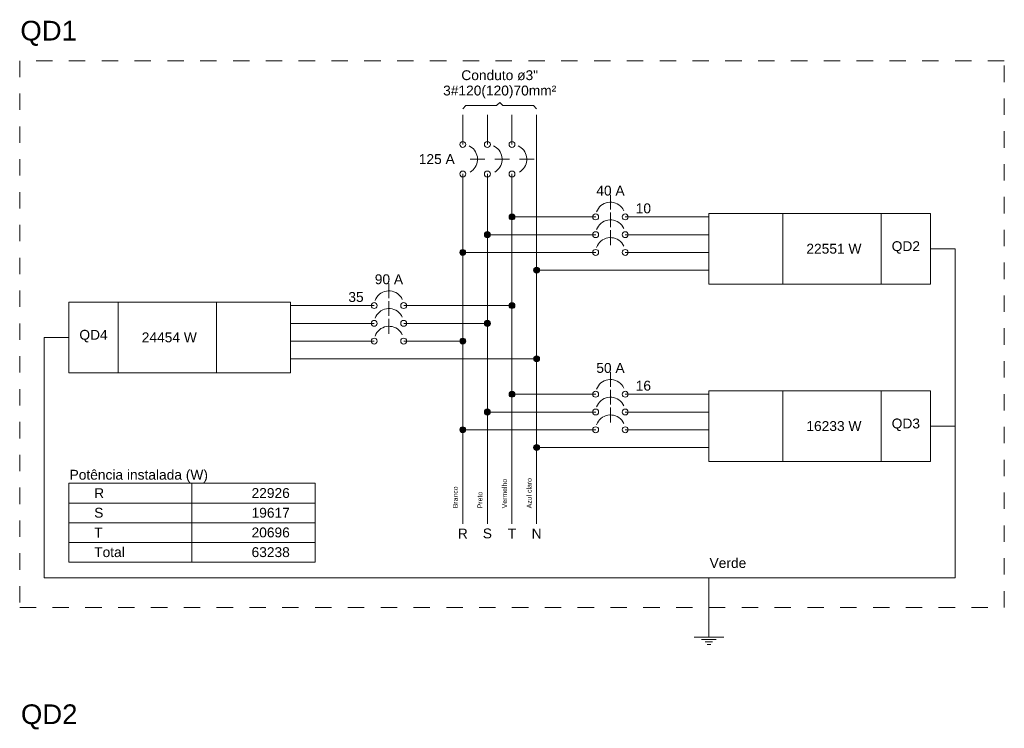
# Model space of a CAD drawing. Header units: feet. Extents: x -18 to 1038, y -110 to 48.
# Tile 138 of 199: x 823.7 to 831.2, y -52.66 to -47.26. Entities that reach past the tile are written whole.
import ezdxf

# ---------------------------------------------------------------- set-up
doc = ezdxf.new("R2010")
doc.units = ezdxf.units.FT
doc.header["$MEASUREMENT"] = 0
doc.linetypes.add('JIS_02_1.2', pattern=[0.25, 0.125, -0.125])
for name, color, linetype, lineweight in [('DI-Barramento Fase 1', 6, 'Continuous', 5), ('DI-Barramento Fase 2', 6, 'Continuous', 5), ('DI-Barramento Fase 3', 6, 'Continuous', 5), ('DI-Barramento Neutro', 6, 'Continuous', 5), ('DI-Disjuntor', 1, 'Continuous', 5), ('DI-Fios', 3, 'Continuous', 5), ('DI-Linhas do diagrama', 9, 'Continuous', 5), ('DI-Pontilhado', 7, 'JIS_02_1.2', 5), ('DI-Textos do diagrama', 7, 'Continuous', 5), ('DI-Títulos', 3, 'Continuous', 5)]:
    doc.layers.add(name, color=color, linetype=linetype, lineweight=lineweight)
doc.styles.add('Arial', font='arial.ttf')

msp = doc.modelspace()

# ---------------------------------------------------------------- hatches: boundary and pattern name
at = {"layer": 'DI-Linhas do diagrama', "linetype": 'Continuous'}
for points in [[(827.4732, -48.7661), (827.4731, -48.7641), (827.4729, -48.7621), (827.4725, -48.7602), (827.4719, -48.7584), (827.4711, -48.7565), (827.4702, -48.7548), (827.4692, -48.7531), (827.468, -48.7516), (827.4666, -48.7501), (827.4652, -48.7488), (827.4636, -48.7476), (827.462, -48.7466), (827.4602, -48.7457), (827.4584, -48.7449), (827.4565, -48.7443), (827.4546, -48.7439), (827.4527, -48.7436), (827.4507, -48.7436), (827.4488, -48.7436), (827.4468, -48.7439), (827.4449, -48.7443), (827.443, -48.7449), (827.4412, -48.7457), (827.4395, -48.7466), (827.4378, -48.7476), (827.4363, -48.7488), (827.4348, -48.7501), (827.4335, -48.7516), (827.4323, -48.7531), (827.4312, -48.7548), (827.4303, -48.7565), (827.4296, -48.7584), (827.429, -48.7602), (827.4286, -48.7621), (827.4283, -48.7641), (827.4282, -48.7661), (827.4283, -48.768), (827.4286, -48.77), (827.429, -48.7719), (827.4296, -48.7738), (827.4303, -48.7756), (827.4312, -48.7773), (827.4323, -48.779), (827.4335, -48.7805), (827.4348, -48.782), (827.4363, -48.7833), (827.4378, -48.7845), (827.4395, -48.7855), (827.4412, -48.7864), (827.443, -48.7872), (827.4449, -48.7878), (827.4468, -48.7882), (827.4488, -48.7885), (827.4507, -48.7886), (827.4527, -48.7885), (827.4546, -48.7882), (827.4565, -48.7878), (827.4584, -48.7872), (827.4602, -48.7864), (827.462, -48.7855), (827.4636, -48.7845), (827.4652, -48.7833), (827.4666, -48.782), (827.468, -48.7805), (827.4692, -48.779), (827.4702, -48.7773), (827.4711, -48.7756), (827.4719, -48.7738), (827.4725, -48.7719), (827.4729, -48.77), (827.4731, -48.768)], [(827.2857, -48.9011), (827.2856, -48.8991), (827.2854, -48.8971), (827.285, -48.8952), (827.2844, -48.8934), (827.2836, -48.8915), (827.2827, -48.8898), (827.2817, -48.8881), (827.2805, -48.8866), (827.2791, -48.8851), (827.2777, -48.8838), (827.2761, -48.8826), (827.2745, -48.8816), (827.2727, -48.8807), (827.2709, -48.8799), (827.269, -48.8793), (827.2671, -48.8789), (827.2652, -48.8786), (827.2632, -48.8786), (827.2613, -48.8786), (827.2593, -48.8789), (827.2574, -48.8793), (827.2555, -48.8799), (827.2537, -48.8807), (827.252, -48.8816), (827.2503, -48.8826), (827.2488, -48.8838), (827.2473, -48.8851), (827.246, -48.8866), (827.2448, -48.8881), (827.2437, -48.8898), (827.2428, -48.8915), (827.2421, -48.8934), (827.2415, -48.8952), (827.2411, -48.8971), (827.2408, -48.8991), (827.2407, -48.9011), (827.2408, -48.903), (827.2411, -48.905), (827.2415, -48.9069), (827.2421, -48.9088), (827.2428, -48.9106), (827.2437, -48.9123), (827.2448, -48.914), (827.246, -48.9155), (827.2473, -48.917), (827.2488, -48.9183), (827.2503, -48.9195), (827.252, -48.9205), (827.2537, -48.9214), (827.2555, -48.9222), (827.2574, -48.9228), (827.2593, -48.9232), (827.2613, -48.9235), (827.2632, -48.9236), (827.2652, -48.9235), (827.2671, -48.9232), (827.269, -48.9228), (827.2709, -48.9222), (827.2727, -48.9214), (827.2745, -48.9205), (827.2761, -48.9195), (827.2777, -48.9183), (827.2791, -48.917), (827.2805, -48.9155), (827.2817, -48.914), (827.2827, -48.9123), (827.2836, -48.9106), (827.2844, -48.9088), (827.285, -48.9069), (827.2854, -48.905), (827.2856, -48.903)], [(827.0982, -49.0361), (827.0981, -49.0341), (827.0979, -49.0321), (827.0975, -49.0302), (827.0969, -49.0284), (827.0961, -49.0265), (827.0952, -49.0248), (827.0942, -49.0231), (827.093, -49.0216), (827.0916, -49.0201), (827.0902, -49.0188), (827.0886, -49.0176), (827.087, -49.0166), (827.0852, -49.0157), (827.0834, -49.0149), (827.0815, -49.0143), (827.0796, -49.0139), (827.0777, -49.0136), (827.0757, -49.0136), (827.0738, -49.0136), (827.0718, -49.0139), (827.0699, -49.0143), (827.068, -49.0149), (827.0662, -49.0157), (827.0645, -49.0166), (827.0628, -49.0176), (827.0613, -49.0188), (827.0598, -49.0201), (827.0585, -49.0216), (827.0573, -49.0231), (827.0562, -49.0248), (827.0553, -49.0265), (827.0546, -49.0284), (827.054, -49.0302), (827.0536, -49.0321), (827.0533, -49.0341), (827.0532, -49.0361), (827.0533, -49.038), (827.0536, -49.04), (827.054, -49.0419), (827.0546, -49.0438), (827.0553, -49.0456), (827.0562, -49.0473), (827.0573, -49.049), (827.0585, -49.0505), (827.0598, -49.052), (827.0613, -49.0533), (827.0628, -49.0545), (827.0645, -49.0555), (827.0662, -49.0564), (827.068, -49.0572), (827.0699, -49.0578), (827.0718, -49.0582), (827.0738, -49.0585), (827.0757, -49.0586), (827.0777, -49.0585), (827.0796, -49.0582), (827.0815, -49.0578), (827.0834, -49.0572), (827.0852, -49.0564), (827.087, -49.0555), (827.0886, -49.0545), (827.0902, -49.0533), (827.0916, -49.052), (827.093, -49.0505), (827.0942, -49.049), (827.0952, -49.0473), (827.0961, -49.0456), (827.0969, -49.0438), (827.0975, -49.0419), (827.0979, -49.04), (827.0981, -49.038)], [(827.6607, -49.1711), (827.6606, -49.1691), (827.6604, -49.1671), (827.66, -49.1652), (827.6594, -49.1634), (827.6586, -49.1615), (827.6577, -49.1598), (827.6567, -49.1581), (827.6555, -49.1566), (827.6541, -49.1551), (827.6527, -49.1538), (827.6511, -49.1526), (827.6495, -49.1516), (827.6477, -49.1507), (827.6459, -49.1499), (827.644, -49.1493), (827.6421, -49.1489), (827.6402, -49.1486), (827.6382, -49.1486), (827.6363, -49.1486), (827.6343, -49.1489), (827.6324, -49.1493), (827.6305, -49.1499), (827.6287, -49.1507), (827.627, -49.1516), (827.6253, -49.1526), (827.6238, -49.1538), (827.6223, -49.1551), (827.621, -49.1566), (827.6198, -49.1581), (827.6187, -49.1598), (827.6178, -49.1615), (827.6171, -49.1634), (827.6165, -49.1652), (827.6161, -49.1671), (827.6158, -49.1691), (827.6157, -49.1711), (827.6158, -49.173), (827.6161, -49.175), (827.6165, -49.1769), (827.6171, -49.1788), (827.6178, -49.1806), (827.6187, -49.1823), (827.6198, -49.184), (827.621, -49.1855), (827.6223, -49.187), (827.6238, -49.1883), (827.6253, -49.1895), (827.627, -49.1905), (827.6287, -49.1914), (827.6305, -49.1922), (827.6324, -49.1928), (827.6343, -49.1932), (827.6363, -49.1935), (827.6382, -49.1936), (827.6402, -49.1935), (827.6421, -49.1932), (827.644, -49.1928), (827.6459, -49.1922), (827.6477, -49.1914), (827.6495, -49.1905), (827.6511, -49.1895), (827.6527, -49.1883), (827.6541, -49.187), (827.6555, -49.1855), (827.6567, -49.184), (827.6577, -49.1823), (827.6586, -49.1806), (827.6594, -49.1788), (827.66, -49.1769), (827.6604, -49.175), (827.6606, -49.173)], [(827.4732, -49.4411), (827.4731, -49.4391), (827.4729, -49.4371), (827.4725, -49.4352), (827.4719, -49.4334), (827.4711, -49.4315), (827.4702, -49.4298), (827.4692, -49.4281), (827.468, -49.4266), (827.4666, -49.4251), (827.4652, -49.4238), (827.4636, -49.4226), (827.462, -49.4216), (827.4602, -49.4207), (827.4584, -49.4199), (827.4565, -49.4193), (827.4546, -49.4189), (827.4527, -49.4186), (827.4507, -49.4186), (827.4488, -49.4186), (827.4468, -49.4189), (827.4449, -49.4193), (827.443, -49.4199), (827.4412, -49.4207), (827.4395, -49.4216), (827.4378, -49.4226), (827.4363, -49.4238), (827.4348, -49.4251), (827.4335, -49.4266), (827.4323, -49.4281), (827.4312, -49.4298), (827.4303, -49.4315), (827.4296, -49.4334), (827.429, -49.4352), (827.4286, -49.4371), (827.4283, -49.4391), (827.4282, -49.4411), (827.4283, -49.443), (827.4286, -49.445), (827.429, -49.4469), (827.4296, -49.4488), (827.4303, -49.4506), (827.4312, -49.4523), (827.4323, -49.454), (827.4335, -49.4555), (827.4348, -49.457), (827.4363, -49.4583), (827.4378, -49.4595), (827.4395, -49.4605), (827.4412, -49.4614), (827.443, -49.4622), (827.4449, -49.4628), (827.4468, -49.4632), (827.4488, -49.4635), (827.4507, -49.4636), (827.4527, -49.4635), (827.4546, -49.4632), (827.4565, -49.4628), (827.4584, -49.4622), (827.4602, -49.4614), (827.462, -49.4605), (827.4636, -49.4595), (827.4652, -49.4583), (827.4666, -49.457), (827.468, -49.4555), (827.4692, -49.454), (827.4702, -49.4523), (827.4711, -49.4506), (827.4719, -49.4488), (827.4725, -49.4469), (827.4729, -49.445), (827.4731, -49.443)], [(827.2857, -49.5761), (827.2856, -49.5741), (827.2854, -49.5721), (827.285, -49.5702), (827.2844, -49.5684), (827.2836, -49.5665), (827.2827, -49.5648), (827.2817, -49.5631), (827.2805, -49.5616), (827.2791, -49.5601), (827.2777, -49.5588), (827.2761, -49.5576), (827.2745, -49.5566), (827.2727, -49.5557), (827.2709, -49.5549), (827.269, -49.5543), (827.2671, -49.5539), (827.2652, -49.5536), (827.2632, -49.5536), (827.2613, -49.5536), (827.2593, -49.5539), (827.2574, -49.5543), (827.2555, -49.5549), (827.2537, -49.5557), (827.252, -49.5566), (827.2503, -49.5576), (827.2488, -49.5588), (827.2473, -49.5601), (827.246, -49.5616), (827.2448, -49.5631), (827.2437, -49.5648), (827.2428, -49.5665), (827.2421, -49.5684), (827.2415, -49.5702), (827.2411, -49.5721), (827.2408, -49.5741), (827.2407, -49.5761), (827.2408, -49.578), (827.2411, -49.58), (827.2415, -49.5819), (827.2421, -49.5838), (827.2428, -49.5856), (827.2437, -49.5873), (827.2448, -49.589), (827.246, -49.5905), (827.2473, -49.592), (827.2488, -49.5933), (827.2503, -49.5945), (827.252, -49.5955), (827.2537, -49.5964), (827.2555, -49.5972), (827.2574, -49.5978), (827.2593, -49.5982), (827.2613, -49.5985), (827.2632, -49.5986), (827.2652, -49.5985), (827.2671, -49.5982), (827.269, -49.5978), (827.2709, -49.5972), (827.2727, -49.5964), (827.2745, -49.5955), (827.2761, -49.5945), (827.2777, -49.5933), (827.2791, -49.592), (827.2805, -49.5905), (827.2817, -49.589), (827.2827, -49.5873), (827.2836, -49.5856), (827.2844, -49.5838), (827.285, -49.5819), (827.2854, -49.58), (827.2856, -49.578)], [(827.0982, -49.7111), (827.0981, -49.7091), (827.0979, -49.7071), (827.0975, -49.7052), (827.0969, -49.7034), (827.0961, -49.7015), (827.0952, -49.6998), (827.0942, -49.6981), (827.093, -49.6966), (827.0916, -49.6951), (827.0902, -49.6938), (827.0886, -49.6926), (827.087, -49.6916), (827.0852, -49.6907), (827.0834, -49.6899), (827.0815, -49.6893), (827.0796, -49.6889), (827.0777, -49.6886), (827.0757, -49.6886), (827.0738, -49.6886), (827.0718, -49.6889), (827.0699, -49.6893), (827.068, -49.6899), (827.0662, -49.6907), (827.0645, -49.6916), (827.0628, -49.6926), (827.0613, -49.6938), (827.0598, -49.6951), (827.0585, -49.6966), (827.0573, -49.6981), (827.0562, -49.6998), (827.0553, -49.7015), (827.0546, -49.7034), (827.054, -49.7052), (827.0536, -49.7071), (827.0533, -49.7091), (827.0532, -49.7111), (827.0533, -49.713), (827.0536, -49.715), (827.054, -49.7169), (827.0546, -49.7188), (827.0553, -49.7206), (827.0562, -49.7223), (827.0573, -49.724), (827.0585, -49.7255), (827.0598, -49.727), (827.0613, -49.7283), (827.0628, -49.7295), (827.0645, -49.7305), (827.0662, -49.7314), (827.068, -49.7322), (827.0699, -49.7328), (827.0718, -49.7332), (827.0738, -49.7335), (827.0757, -49.7336), (827.0777, -49.7335), (827.0796, -49.7332), (827.0815, -49.7328), (827.0834, -49.7322), (827.0852, -49.7314), (827.087, -49.7305), (827.0886, -49.7295), (827.0902, -49.7283), (827.0916, -49.727), (827.093, -49.7255), (827.0942, -49.724), (827.0952, -49.7223), (827.0961, -49.7206), (827.0969, -49.7188), (827.0975, -49.7169), (827.0979, -49.715), (827.0981, -49.713)], [(827.6607, -49.8461), (827.6606, -49.8441), (827.6604, -49.8421), (827.66, -49.8402), (827.6594, -49.8384), (827.6586, -49.8365), (827.6577, -49.8348), (827.6567, -49.8331), (827.6555, -49.8316), (827.6541, -49.8301), (827.6527, -49.8288), (827.6511, -49.8276), (827.6495, -49.8266), (827.6477, -49.8257), (827.6459, -49.8249), (827.644, -49.8243), (827.6421, -49.8239), (827.6402, -49.8236), (827.6382, -49.8236), (827.6363, -49.8236), (827.6343, -49.8239), (827.6324, -49.8243), (827.6305, -49.8249), (827.6287, -49.8257), (827.627, -49.8266), (827.6253, -49.8276), (827.6238, -49.8288), (827.6223, -49.8301), (827.621, -49.8316), (827.6198, -49.8331), (827.6187, -49.8348), (827.6178, -49.8365), (827.6171, -49.8384), (827.6165, -49.8402), (827.6161, -49.8421), (827.6158, -49.8441), (827.6157, -49.8461), (827.6158, -49.848), (827.6161, -49.85), (827.6165, -49.8519), (827.6171, -49.8538), (827.6178, -49.8556), (827.6187, -49.8573), (827.6198, -49.859), (827.621, -49.8605), (827.6223, -49.862), (827.6238, -49.8633), (827.6253, -49.8645), (827.627, -49.8655), (827.6287, -49.8664), (827.6305, -49.8672), (827.6324, -49.8678), (827.6343, -49.8682), (827.6363, -49.8685), (827.6382, -49.8686), (827.6402, -49.8685), (827.6421, -49.8682), (827.644, -49.8678), (827.6459, -49.8672), (827.6477, -49.8664), (827.6495, -49.8655), (827.6511, -49.8645), (827.6527, -49.8633), (827.6541, -49.862), (827.6555, -49.8605), (827.6567, -49.859), (827.6577, -49.8573), (827.6586, -49.8556), (827.6594, -49.8538), (827.66, -49.8519), (827.6604, -49.85), (827.6606, -49.848)], [(827.4732, -50.1161), (827.4731, -50.1141), (827.4729, -50.1121), (827.4725, -50.1102), (827.4719, -50.1084), (827.4711, -50.1065), (827.4702, -50.1048), (827.4692, -50.1031), (827.468, -50.1016), (827.4666, -50.1001), (827.4652, -50.0988), (827.4636, -50.0976), (827.462, -50.0966), (827.4602, -50.0957), (827.4584, -50.0949), (827.4565, -50.0943), (827.4546, -50.0939), (827.4527, -50.0936), (827.4507, -50.0936), (827.4488, -50.0936), (827.4468, -50.0939), (827.4449, -50.0943), (827.443, -50.0949), (827.4412, -50.0957), (827.4395, -50.0966), (827.4378, -50.0976), (827.4363, -50.0988), (827.4348, -50.1001), (827.4335, -50.1016), (827.4323, -50.1031), (827.4312, -50.1048), (827.4303, -50.1065), (827.4296, -50.1084), (827.429, -50.1102), (827.4286, -50.1121), (827.4283, -50.1141), (827.4282, -50.1161), (827.4283, -50.118), (827.4286, -50.12), (827.429, -50.1219), (827.4296, -50.1238), (827.4303, -50.1256), (827.4312, -50.1273), (827.4323, -50.129), (827.4335, -50.1305), (827.4348, -50.132), (827.4363, -50.1333), (827.4378, -50.1345), (827.4395, -50.1355), (827.4412, -50.1364), (827.443, -50.1372), (827.4449, -50.1378), (827.4468, -50.1382), (827.4488, -50.1385), (827.4507, -50.1386), (827.4527, -50.1385), (827.4546, -50.1382), (827.4565, -50.1378), (827.4584, -50.1372), (827.4602, -50.1364), (827.462, -50.1355), (827.4636, -50.1345), (827.4652, -50.1333), (827.4666, -50.132), (827.468, -50.1305), (827.4692, -50.129), (827.4702, -50.1273), (827.4711, -50.1256), (827.4719, -50.1238), (827.4725, -50.1219), (827.4729, -50.12), (827.4731, -50.118)], [(827.2857, -50.2511), (827.2856, -50.2491), (827.2854, -50.2471), (827.285, -50.2452), (827.2844, -50.2434), (827.2836, -50.2415), (827.2827, -50.2398), (827.2817, -50.2381), (827.2805, -50.2366), (827.2791, -50.2351), (827.2777, -50.2338), (827.2761, -50.2326), (827.2745, -50.2316), (827.2727, -50.2307), (827.2709, -50.2299), (827.269, -50.2293), (827.2671, -50.2289), (827.2652, -50.2286), (827.2632, -50.2286), (827.2613, -50.2286), (827.2593, -50.2289), (827.2574, -50.2293), (827.2555, -50.2299), (827.2537, -50.2307), (827.252, -50.2316), (827.2503, -50.2326), (827.2488, -50.2338), (827.2473, -50.2351), (827.246, -50.2366), (827.2448, -50.2381), (827.2437, -50.2398), (827.2428, -50.2415), (827.2421, -50.2434), (827.2415, -50.2452), (827.2411, -50.2471), (827.2408, -50.2491), (827.2407, -50.2511), (827.2408, -50.253), (827.2411, -50.255), (827.2415, -50.2569), (827.2421, -50.2588), (827.2428, -50.2606), (827.2437, -50.2623), (827.2448, -50.264), (827.246, -50.2655), (827.2473, -50.267), (827.2488, -50.2683), (827.2503, -50.2695), (827.252, -50.2705), (827.2537, -50.2714), (827.2555, -50.2722), (827.2574, -50.2728), (827.2593, -50.2732), (827.2613, -50.2735), (827.2632, -50.2736), (827.2652, -50.2735), (827.2671, -50.2732), (827.269, -50.2728), (827.2709, -50.2722), (827.2727, -50.2714), (827.2745, -50.2705), (827.2761, -50.2695), (827.2777, -50.2683), (827.2791, -50.267), (827.2805, -50.2655), (827.2817, -50.264), (827.2827, -50.2623), (827.2836, -50.2606), (827.2844, -50.2588), (827.285, -50.2569), (827.2854, -50.255), (827.2856, -50.253)], [(827.0982, -50.3861), (827.0981, -50.3841), (827.0979, -50.3821), (827.0975, -50.3802), (827.0969, -50.3784), (827.0961, -50.3765), (827.0952, -50.3748), (827.0942, -50.3731), (827.093, -50.3716), (827.0916, -50.3701), (827.0902, -50.3688), (827.0886, -50.3676), (827.087, -50.3666), (827.0852, -50.3657), (827.0834, -50.3649), (827.0815, -50.3643), (827.0796, -50.3639), (827.0777, -50.3636), (827.0757, -50.3636), (827.0738, -50.3636), (827.0718, -50.3639), (827.0699, -50.3643), (827.068, -50.3649), (827.0662, -50.3657), (827.0645, -50.3666), (827.0628, -50.3676), (827.0613, -50.3688), (827.0598, -50.3701), (827.0585, -50.3716), (827.0573, -50.3731), (827.0562, -50.3748), (827.0553, -50.3765), (827.0546, -50.3784), (827.054, -50.3802), (827.0536, -50.3821), (827.0533, -50.3841), (827.0532, -50.3861), (827.0533, -50.388), (827.0536, -50.39), (827.054, -50.3919), (827.0546, -50.3938), (827.0553, -50.3956), (827.0562, -50.3973), (827.0573, -50.399), (827.0585, -50.4005), (827.0598, -50.402), (827.0613, -50.4033), (827.0628, -50.4045), (827.0645, -50.4055), (827.0662, -50.4064), (827.068, -50.4072), (827.0699, -50.4078), (827.0718, -50.4082), (827.0738, -50.4085), (827.0757, -50.4086), (827.0777, -50.4085), (827.0796, -50.4082), (827.0815, -50.4078), (827.0834, -50.4072), (827.0852, -50.4064), (827.087, -50.4055), (827.0886, -50.4045), (827.0902, -50.4033), (827.0916, -50.402), (827.093, -50.4005), (827.0942, -50.399), (827.0952, -50.3973), (827.0961, -50.3956), (827.0969, -50.3938), (827.0975, -50.3919), (827.0979, -50.39), (827.0981, -50.388)], [(827.6607, -50.5211), (827.6606, -50.5191), (827.6604, -50.5171), (827.66, -50.5152), (827.6594, -50.5134), (827.6586, -50.5115), (827.6577, -50.5098), (827.6567, -50.5081), (827.6555, -50.5066), (827.6541, -50.5051), (827.6527, -50.5038), (827.6511, -50.5026), (827.6495, -50.5016), (827.6477, -50.5007), (827.6459, -50.4999), (827.644, -50.4993), (827.6421, -50.4989), (827.6402, -50.4986), (827.6382, -50.4986), (827.6363, -50.4986), (827.6343, -50.4989), (827.6324, -50.4993), (827.6305, -50.4999), (827.6287, -50.5007), (827.627, -50.5016), (827.6253, -50.5026), (827.6238, -50.5038), (827.6223, -50.5051), (827.621, -50.5066), (827.6198, -50.5081), (827.6187, -50.5098), (827.6178, -50.5115), (827.6171, -50.5134), (827.6165, -50.5152), (827.6161, -50.5171), (827.6158, -50.5191), (827.6157, -50.5211), (827.6158, -50.523), (827.6161, -50.525), (827.6165, -50.5269), (827.6171, -50.5288), (827.6178, -50.5306), (827.6187, -50.5323), (827.6198, -50.534), (827.621, -50.5355), (827.6223, -50.537), (827.6238, -50.5383), (827.6253, -50.5395), (827.627, -50.5405), (827.6287, -50.5414), (827.6305, -50.5422), (827.6324, -50.5428), (827.6343, -50.5432), (827.6363, -50.5435), (827.6382, -50.5436), (827.6402, -50.5435), (827.6421, -50.5432), (827.644, -50.5428), (827.6459, -50.5422), (827.6477, -50.5414), (827.6495, -50.5405), (827.6511, -50.5395), (827.6527, -50.5383), (827.6541, -50.537), (827.6555, -50.5355), (827.6567, -50.534), (827.6577, -50.5323), (827.6586, -50.5306), (827.6594, -50.5288), (827.66, -50.5269), (827.6604, -50.525), (827.6606, -50.523)]]:
    msp.add_hatch(color=256, dxfattribs=at).paths.add_polyline_path(points)

# ---------------------------------------------------------------- linework, layer by layer
at = {"layer": 'DI-Barramento Fase 1'}
for p, q in [((827.0757, -47.9891), (827.0757, -48.2141)), ((827.0757, -48.4391), (827.0757, -51.1016))]:
    msp.add_line(p, q, dxfattribs=at)
at = {"layer": 'DI-Barramento Fase 2'}
for p, q in [((827.2632, -47.9891), (827.2632, -48.2141)), ((827.2632, -48.4391), (827.2632, -51.1016))]:
    msp.add_line(p, q, dxfattribs=at)
at = {"layer": 'DI-Barramento Fase 3'}
for p, q in [((827.4507, -47.9891), (827.4507, -48.2141)), ((827.4507, -48.4391), (827.4507, -51.1016))]:
    msp.add_line(p, q, dxfattribs=at)
at = {"layer": 'DI-Barramento Neutro'}
msp.add_line((827.6382, -47.9891), (827.6382, -51.1016), dxfattribs=at)
at = {"layer": 'DI-Disjuntor'}
for p, q in [((827.132, -48.3266), (827.2445, -48.3266)), ((827.3195, -48.3266), (827.432, -48.3266)), ((827.507, -48.3266), (827.6195, -48.3266)), ((828.2007, -48.7098), (828.2007, -48.5973)), ((828.2007, -48.8448), (828.2007, -48.7323)), ((828.2007, -48.9798), (828.2007, -48.8673)), ((826.5132, -49.3848), (826.5132, -49.2723)), ((826.5132, -49.5198), (826.5132, -49.4073)), ((826.5132, -49.6548), (826.5132, -49.5423)), ((828.2007, -50.0598), (828.2007, -49.9473)), ((828.2007, -50.1948), (828.2007, -50.0823)), ((828.2007, -50.3298), (828.2007, -50.2173))]:
    msp.add_line(p, q, dxfattribs=at)
for points in [[(827.132, -48.424), (827.1433, -48.4165), (827.1537, -48.4076), (827.1629, -48.3976), (827.1709, -48.3865), (827.1775, -48.3746), (827.1825, -48.3619), (827.186, -48.3488), (827.1879, -48.3353), (827.1881, -48.3216), (827.1867, -48.3081), (827.1837, -48.2948), (827.179, -48.282), (827.1729, -48.2698), (827.1653, -48.2585), (827.1564, -48.2482), (827.1464, -48.239), (827.1352, -48.2311), (827.1233, -48.2246)], [(827.3195, -48.424), (827.3308, -48.4165), (827.3412, -48.4076), (827.3504, -48.3976), (827.3584, -48.3865), (827.365, -48.3746), (827.37, -48.3619), (827.3735, -48.3488), (827.3754, -48.3353), (827.3756, -48.3216), (827.3742, -48.3081), (827.3712, -48.2948), (827.3665, -48.282), (827.3604, -48.2698), (827.3528, -48.2585), (827.3439, -48.2482), (827.3339, -48.239), (827.3227, -48.2311), (827.3108, -48.2246)], [(827.507, -48.424), (827.5183, -48.4165), (827.5287, -48.4076), (827.5379, -48.3976), (827.5459, -48.3865), (827.5525, -48.3746), (827.5575, -48.3619), (827.561, -48.3488), (827.5629, -48.3353), (827.5631, -48.3216), (827.5617, -48.3081), (827.5587, -48.2948), (827.554, -48.282), (827.5479, -48.2698), (827.5403, -48.2585), (827.5314, -48.2482), (827.5214, -48.239), (827.5102, -48.2311), (827.4983, -48.2246)], [(828.3027, -48.7185), (828.2956, -48.7056), (828.2869, -48.6937), (828.2767, -48.6831), (828.2653, -48.6739), (828.2527, -48.6663), (828.2392, -48.6603), (828.2251, -48.6562), (828.2105, -48.654), (828.1958, -48.6537), (828.1812, -48.6553), (828.1669, -48.6588), (828.1532, -48.6641), (828.1403, -48.6712), (828.1284, -48.6799), (828.1178, -48.6901), (828.1086, -48.7015), (828.1009, -48.7141), (828.095, -48.7276)], [(828.3027, -48.8535), (828.2956, -48.8406), (828.2869, -48.8287), (828.2767, -48.8181), (828.2653, -48.8089), (828.2527, -48.8013), (828.2392, -48.7953), (828.2251, -48.7912), (828.2105, -48.789), (828.1958, -48.7887), (828.1812, -48.7903), (828.1669, -48.7938), (828.1532, -48.7991), (828.1403, -48.8062), (828.1284, -48.8149), (828.1178, -48.8251), (828.1086, -48.8365), (828.1009, -48.8491), (828.095, -48.8626)], [(828.3027, -48.9885), (828.2956, -48.9756), (828.2869, -48.9637), (828.2767, -48.9531), (828.2653, -48.9439), (828.2527, -48.9363), (828.2392, -48.9303), (828.2251, -48.9262), (828.2105, -48.924), (828.1958, -48.9237), (828.1812, -48.9253), (828.1669, -48.9288), (828.1532, -48.9341), (828.1403, -48.9412), (828.1284, -48.9499), (828.1178, -48.9601), (828.1086, -48.9715), (828.1009, -48.9841), (828.095, -48.9976)], [(826.6152, -49.3935), (826.6081, -49.3806), (826.5994, -49.3687), (826.5892, -49.3581), (826.5778, -49.3489), (826.5652, -49.3413), (826.5517, -49.3353), (826.5376, -49.3312), (826.523, -49.329), (826.5083, -49.3287), (826.4937, -49.3303), (826.4794, -49.3338), (826.4657, -49.3391), (826.4528, -49.3462), (826.4409, -49.3549), (826.4303, -49.3651), (826.4211, -49.3765), (826.4134, -49.3891), (826.4075, -49.4026)], [(826.6152, -49.5285), (826.6081, -49.5156), (826.5994, -49.5037), (826.5892, -49.4931), (826.5778, -49.4839), (826.5652, -49.4763), (826.5517, -49.4703), (826.5376, -49.4662), (826.523, -49.464), (826.5083, -49.4637), (826.4937, -49.4653), (826.4794, -49.4688), (826.4657, -49.4741), (826.4528, -49.4812), (826.4409, -49.4899), (826.4303, -49.5001), (826.4211, -49.5115), (826.4134, -49.5241), (826.4075, -49.5376)], [(826.6152, -49.6635), (826.6081, -49.6506), (826.5994, -49.6387), (826.5892, -49.6281), (826.5778, -49.6189), (826.5652, -49.6113), (826.5517, -49.6053), (826.5376, -49.6012), (826.523, -49.599), (826.5083, -49.5987), (826.4937, -49.6003), (826.4794, -49.6038), (826.4657, -49.6091), (826.4528, -49.6162), (826.4409, -49.6249), (826.4303, -49.6351), (826.4211, -49.6465), (826.4134, -49.6591), (826.4075, -49.6726)], [(828.3027, -50.0685), (828.2956, -50.0556), (828.2869, -50.0437), (828.2767, -50.0331), (828.2653, -50.0239), (828.2527, -50.0163), (828.2392, -50.0103), (828.2251, -50.0062), (828.2105, -50.004), (828.1958, -50.0037), (828.1812, -50.0053), (828.1669, -50.0088), (828.1532, -50.0141), (828.1403, -50.0212), (828.1284, -50.0299), (828.1178, -50.0401), (828.1086, -50.0515), (828.1009, -50.0641), (828.095, -50.0776)], [(828.3027, -50.2035), (828.2956, -50.1906), (828.2869, -50.1787), (828.2767, -50.1681), (828.2653, -50.1589), (828.2527, -50.1513), (828.2392, -50.1453), (828.2251, -50.1412), (828.2105, -50.139), (828.1958, -50.1387), (828.1812, -50.1403), (828.1669, -50.1438), (828.1532, -50.1491), (828.1403, -50.1562), (828.1284, -50.1649), (828.1178, -50.1751), (828.1086, -50.1865), (828.1009, -50.1991), (828.095, -50.2126)], [(828.3027, -50.3385), (828.2956, -50.3256), (828.2869, -50.3137), (828.2767, -50.3031), (828.2653, -50.2939), (828.2527, -50.2863), (828.2392, -50.2803), (828.2251, -50.2762), (828.2105, -50.274), (828.1958, -50.2737), (828.1812, -50.2753), (828.1669, -50.2788), (828.1532, -50.2841), (828.1403, -50.2912), (828.1284, -50.2999), (828.1178, -50.3101), (828.1086, -50.3215), (828.1009, -50.3341), (828.095, -50.3476)]]:
    msp.add_lwpolyline(points, dxfattribs=at)
for centre in [(827.0757, -48.2141), (827.2632, -48.2141), (827.4507, -48.2141), (827.0757, -48.4391), (827.2632, -48.4391), (827.4507, -48.4391), (828.0882, -48.7661), (828.3132, -48.7661), (828.0882, -48.9011), (828.3132, -48.9011), (828.0882, -49.0361), (828.3132, -49.0361), (826.4007, -49.4411), (826.6257, -49.4411), (826.4007, -49.5761), (826.6257, -49.5761), (826.4007, -49.7111), (826.6257, -49.7111), (828.0882, -50.1161), (828.3132, -50.1161), (828.0882, -50.2511), (828.3132, -50.2511), (828.0882, -50.3861), (828.3132, -50.3861)]:
    msp.add_circle(centre, 0.0225, dxfattribs=at)
at = {"layer": 'DI-Fios'}
for p, q in [((830.6382, -49.0091), (830.8257, -49.0091)), ((830.8257, -51.5141), (830.8257, -49.0091)), ((824.0757, -49.6841), (823.8882, -49.6841)), ((823.8882, -51.5141), (823.8882, -49.6841)), ((830.6382, -50.3591), (830.8257, -50.3591)), ((823.8882, -51.5141), (828.9507, -51.5141)), ((828.9507, -51.5141), (828.9507, -51.9641)), ((830.8257, -51.5141), (828.9507, -51.5141)), ((828.8382, -51.9641), (829.0632, -51.9641)), ((828.8945, -51.9828), (829.007, -51.9828)), ((828.9226, -52.0016), (828.9789, -52.0016)), ((828.9367, -52.0203), (828.9648, -52.0203))]:
    msp.add_line(p, q, dxfattribs=at)
at = {"layer": 'DI-Linhas do diagrama'}
for p, q in [((827.0757, -47.9422), (827.0992, -47.9187)), ((827.0992, -47.9187), (827.3335, -47.9187)), ((827.3335, -47.9187), (827.357, -47.8953)), ((827.357, -47.8953), (827.3804, -47.9187)), ((827.3804, -47.9187), (827.6148, -47.9187)), ((827.6148, -47.9187), (827.6382, -47.9422)), ((830.6382, -48.7391), (828.9507, -48.7391)), ((828.9507, -48.7391), (828.9507, -49.2791)), ((829.5132, -49.2791), (829.5132, -48.7391)), ((830.2632, -49.2791), (830.2632, -48.7391)), ((830.6382, -49.2791), (830.6382, -48.7391)), ((827.4507, -48.7661), (828.0882, -48.7661)), ((828.3132, -48.7661), (828.9507, -48.7661)), ((827.2632, -48.9011), (828.0882, -48.9011)), ((828.3132, -48.9011), (828.9507, -48.9011)), ((827.0757, -49.0361), (828.0882, -49.0361)), ((828.3132, -49.0361), (828.9507, -49.0361)), ((827.6382, -49.1711), (828.9507, -49.1711)), ((828.9507, -49.2791), (830.6382, -49.2791)), ((825.7632, -49.4141), (824.0757, -49.4141)), ((824.0757, -49.4141), (824.0757, -49.9541)), ((824.4507, -49.9541), (824.4507, -49.4141)), ((825.2007, -49.9541), (825.2007, -49.4141)), ((825.7632, -49.9541), (825.7632, -49.4141)), ((825.7632, -49.4411), (826.4007, -49.4411)), ((827.4507, -49.4411), (826.6257, -49.4411)), ((825.7632, -49.5761), (826.4007, -49.5761)), ((827.2632, -49.5761), (826.6257, -49.5761)), ((825.7632, -49.7111), (826.4007, -49.7111)), ((827.0757, -49.7111), (826.6257, -49.7111)), ((825.7632, -49.8461), (827.6382, -49.8461)), ((824.0757, -49.9541), (825.7632, -49.9541)), ((830.6382, -50.0891), (828.9507, -50.0891)), ((828.9507, -50.0891), (828.9507, -50.6291)), ((829.5132, -50.6291), (829.5132, -50.0891)), ((830.2632, -50.6291), (830.2632, -50.0891)), ((830.6382, -50.6291), (830.6382, -50.0891)), ((827.4507, -50.1161), (828.0882, -50.1161)), ((828.3132, -50.1161), (828.9507, -50.1161)), ((827.2632, -50.2511), (828.0882, -50.2511)), ((828.3132, -50.2511), (828.9507, -50.2511)), ((827.0757, -50.3861), (828.0882, -50.3861)), ((828.3132, -50.3861), (828.9507, -50.3861)), ((827.6382, -50.5211), (828.9507, -50.5211)), ((828.9507, -50.6291), (830.6382, -50.6291)), ((825.9507, -50.7941), (824.0757, -50.7941)), ((824.0757, -50.7941), (824.0757, -50.9441)), ((825.0132, -50.9441), (825.0132, -50.7941)), ((825.9507, -50.9441), (825.9507, -50.7941)), ((824.0757, -50.9441), (825.9507, -50.9441)), ((825.9507, -50.9441), (824.0757, -50.9441)), ((824.0757, -50.9441), (824.0757, -51.0941)), ((825.0132, -51.0941), (825.0132, -50.9441)), ((825.9507, -51.0941), (825.9507, -50.9441)), ((824.0757, -51.0941), (825.9507, -51.0941)), ((825.9507, -51.0941), (824.0757, -51.0941)), ((824.0757, -51.0941), (824.0757, -51.2441)), ((825.0132, -51.2441), (825.0132, -51.0941)), ((825.9507, -51.2441), (825.9507, -51.0941)), ((824.0757, -51.2441), (825.9507, -51.2441)), ((825.9507, -51.2441), (824.0757, -51.2441)), ((824.0757, -51.2441), (824.0757, -51.3941)), ((825.0132, -51.3941), (825.0132, -51.2441)), ((825.9507, -51.3941), (825.9507, -51.2441)), ((824.0757, -51.3941), (825.9507, -51.3941))]:
    msp.add_line(p, q, dxfattribs=at)
for centre in [(827.4507, -48.7661), (827.4507, -48.7661), (827.2632, -48.9011), (827.2632, -48.9011), (827.0757, -49.0361), (827.0757, -49.0361), (827.6382, -49.1711), (827.6382, -49.1711), (827.4507, -49.4411), (827.4507, -49.4411), (827.2632, -49.5761), (827.2632, -49.5761), (827.0757, -49.7111), (827.0757, -49.7111), (827.6382, -49.8461), (827.6382, -49.8461), (827.4507, -50.1161), (827.4507, -50.1161), (827.2632, -50.2511), (827.2632, -50.2511), (827.0757, -50.3861), (827.0757, -50.3861), (827.6382, -50.5211), (827.6382, -50.5211)]:
    msp.add_circle(centre, 0.0225, dxfattribs=at)
at = {"layer": 'DI-Pontilhado'}
for p, q in [((831.2007, -47.5766), (823.7007, -47.5766)), ((823.7007, -47.5766), (823.7007, -51.7391)), ((831.2007, -51.7391), (831.2007, -47.5766)), ((823.7007, -51.7391), (831.2007, -51.7391))]:
    msp.add_line(p, q, dxfattribs=at)

# ---------------------------------------------------------------- texts
at = {"layer": 'DI-Barramento Fase 1', "insert": (827.0382, -50.9841), "char_height": 0.0375, "width": 0.331955, "attachment_point": 7, "rotation": 90.00021, "line_spacing_factor": 0.6, "style": 'Arial'}
msp.add_mtext('Branco', dxfattribs=at)
at = {"layer": 'DI-Barramento Fase 1', "insert": (827.0757, -51.2141), "char_height": 0.075, "width": 0.151372, "attachment_point": 8, "line_spacing_factor": 0.6, "style": 'Arial'}
msp.add_mtext('R', dxfattribs=at)
at = {"layer": 'DI-Barramento Fase 2', "insert": (827.2257, -50.9841), "char_height": 0.0375, "width": 0.250381, "attachment_point": 7, "rotation": 90.00021, "line_spacing_factor": 0.6, "style": 'Arial'}
msp.add_mtext('Preto', dxfattribs=at)
at = {"layer": 'DI-Barramento Fase 2', "insert": (827.2632, -51.2141), "char_height": 0.075, "width": 0.139825, "attachment_point": 8, "line_spacing_factor": 0.6, "style": 'Arial'}
msp.add_mtext('S', dxfattribs=at)
at = {"layer": 'DI-Barramento Fase 3', "insert": (827.4132, -50.9841), "char_height": 0.0375, "width": 0.448342, "attachment_point": 7, "rotation": 90.00021, "line_spacing_factor": 0.6, "style": 'Arial'}
msp.add_mtext('Vermelho', dxfattribs=at)
at = {"layer": 'DI-Barramento Fase 3', "insert": (827.4507, -51.2141), "char_height": 0.075, "width": 0.128049, "attachment_point": 8, "line_spacing_factor": 0.6, "style": 'Arial'}
msp.add_mtext('T', dxfattribs=at)
at = {"layer": 'DI-Barramento Neutro', "insert": (827.6007, -50.9841), "char_height": 0.0375, "width": 0.460004, "attachment_point": 7, "rotation": 90.00021, "line_spacing_factor": 0.6, "style": 'Arial'}
msp.add_mtext('Azul claro', dxfattribs=at)
at = {"layer": 'DI-Barramento Neutro', "insert": (827.6382, -51.2141), "char_height": 0.075, "width": 0.151372, "attachment_point": 8, "line_spacing_factor": 0.6, "style": 'Arial'}
msp.add_mtext('N', dxfattribs=at)
at = {"layer": 'DI-Fios', "insert": (828.9557, -51.4391), "char_height": 0.075, "width": 0.55907, "attachment_point": 7, "line_spacing_factor": 0.6, "style": 'Arial'}
msp.add_mtext('Verde', dxfattribs=at)
at = {"layer": 'DI-Textos do diagrama', "char_height": 0.075, "line_spacing_factor": 0.6, "style": 'Arial'}
for s, insert, width, attachment_point in [('Conduto ø3"', (827.357, -47.7266), 1.169245, 8), ('3#120(120)70mm²', (827.357, -47.8638), 1.723399, 8), ('125 A', (827.0145, -48.3641), 0.547523, 9), ('40 A', (828.2007, -48.6041), 0.431021, 8), ('10', (828.3932, -48.7391), 0.233003, 7), (' 22551 W', (829.8882, -49.0466), 0.896684, 8), ('QD2', (830.4507, -49.0466), 0.430907, 8), ('90 A', (826.5132, -49.2791), 0.431021, 8), ('35', (826.3207, -49.4141), 0.233003, 9), ('QD4', (824.2632, -49.7216), 0.430907, 8), (' 24454 W', (824.8257, -49.7216), 0.896684, 8), ('50 A', (828.2007, -49.9541), 0.431021, 8), ('16', (828.3932, -50.0891), 0.233003, 7), (' 16233 W', (829.8882, -50.3966), 0.896684, 8), ('QD3', (830.4507, -50.3966), 0.430907, 8), ('Potência instalada (W)', (824.0807, -50.7888), 2.10766, 7), ('R', (824.2682, -50.9066), 0.151372, 7), (' 22926', (825.7582, -50.9066), 0.640701, 9), ('S', (824.2682, -51.0566), 0.139825, 7), (' 19617', (825.7582, -51.0566), 0.640701, 9), ('T', (824.2682, -51.2066), 0.128049, 7), (' 20696', (825.7582, -51.2066), 0.640701, 9), ('Total', (824.2682, -51.3566), 0.465777, 7), (' 63238', (825.7582, -51.3566), 0.640701, 9)]:
    msp.add_mtext(s, dxfattribs=dict(at, insert=insert, width=width, attachment_point=attachment_point))
at = {"layer": 'DI-Títulos', "char_height": 0.15, "width": 0.861814, "attachment_point": 7, "line_spacing_factor": 0.6, "style": 'Arial'}
for s, insert in [('QD1', (823.7057, -47.4641)), ('QD2', (823.71, -52.6682))]:
    msp.add_mtext(s, dxfattribs=dict(at, insert=insert))

doc.saveas('drawing.dxf')
